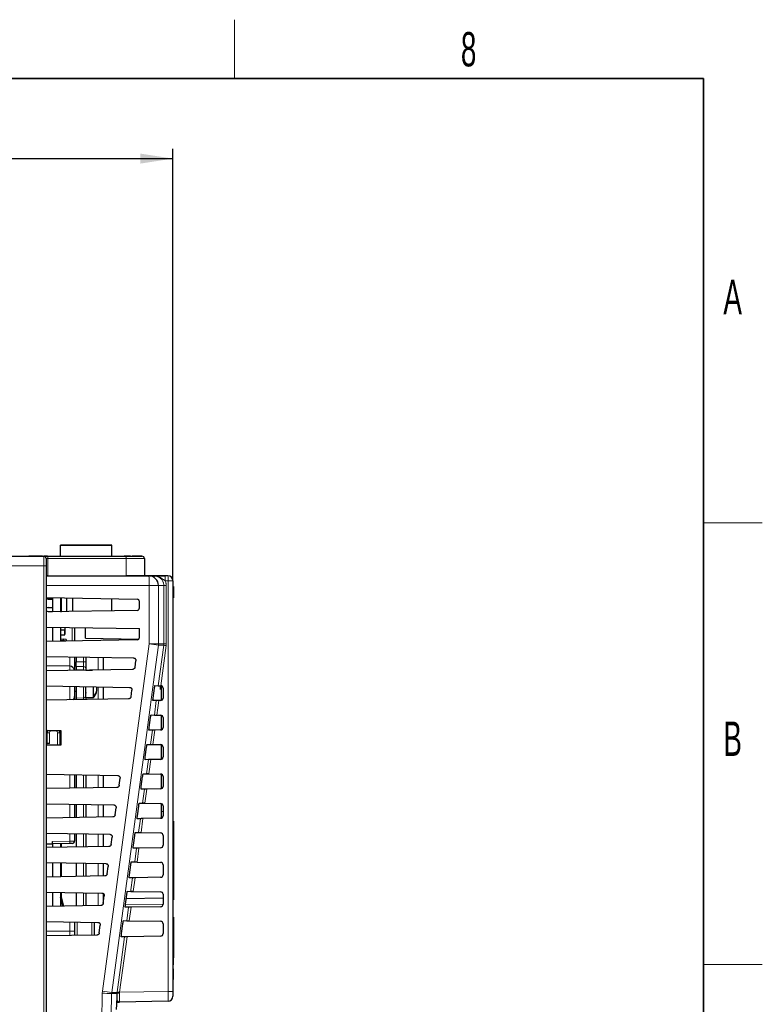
# Paper-space layout 'Blatt3' of a CAD drawing. Header units: millimetres. Extents: x 5 to 418, y 2 to 292.
# Tile 36 of 36: x 338 to 414, y 188 to 288. Entities that reach past the tile are written whole.
import ezdxf

# ---------------------------------------------------------------- set-up
doc = ezdxf.new("R2010")
doc.units = ezdxf.units.MM
doc.layers.add('SLD-0', color=7, linetype='Continuous')
doc.styles.add('SLDTEXTSTYLE0', font='TXT', dxfattribs={"width": 0.605})
doc.dimstyles.new('SLDDIMSTYLE1', dxfattribs={"dimtxt": 3.5, "dimasz": 3.302, "dimexe": 0, "dimexo": 0.0625, "dimgap": 0.875, "dimtad": 1, "dimdec": 1, "dimlfac": 2, "dimrnd": 1e-09, "dimzin": 12, "dimdsep": 46, "dimtxsty": 'SLDTEXTSTYLE0', "dimsah": 1, "dimcen": 0.09, "dimadec": 0, "dimazin": 3, "dimtfac": 1, "dimtofl": 0, "dimtmove": 0, "dimatfit": 3, "dimfxl": 1, "dimfrac": 2, "dimtolj": 1, "dimtzin": 12, "dimarcsym": 0})

# ---------------------------------------------------------------- blocks, each defined once
blk = doc.blocks.new('_D_11')
at = {"layer": 'SLD-0'}
for p, q in [((231.34, 205.28), (231.34, 275.35)), ((353.99, 231.35), (353.99, 275.35)), ((231.34, 274.35), (353.99, 274.35))]:
    blk.add_line(p, q, dxfattribs=at)
for points in [[(231.34, 274.35), (234.64, 273.84), (234.64, 274.86)], [(353.99, 274.35), (350.69, 274.86), (350.69, 273.84)]]:
    blk.add_solid(points, dxfattribs=at)
at = {"layer": 'SLD-0', "insert": (286.65, 278.86), "char_height": 3.5, "attachment_point": 1, "style": 'SLDTEXTSTYLE0'}
blk.add_mtext('245,3', dxfattribs=at)

psp = doc.layouts.new('Blatt3')

# ---------------------------------------------------------------- linework, layer by layer
at = {"color": 7, "linetype": 'Continuous', "lineweight": 25}
for p, q in [((342.5431, 234.9747), (347.7931, 234.9747)), ((346.7875, 234.9747), (342.5431, 234.9747)), ((342.5431, 233.8497), (342.5431, 234.9747)), ((342.8238, 234.9747), (346.7875, 234.9747)), ((342.8238, 234.9747), (342.8931, 234.9747)), ((342.8931, 234.9747), (342.8238, 234.9747)), ((342.8238, 234.9747), (342.8931, 234.9747)), ((342.8931, 234.9747), (342.8238, 234.9747)), ((342.8238, 234.9747), (342.8931, 234.9747)), ((342.8931, 234.9747), (342.8238, 234.9747)), ((342.8238, 234.9747), (342.8931, 234.9747)), ((342.8931, 234.9747), (342.8238, 234.9747)), ((342.8238, 234.9747), (342.8931, 234.9747)), ((342.8931, 234.9747), (342.8238, 234.9747)), ((342.8238, 234.9747), (342.8931, 234.9747)), ((342.8931, 234.9747), (342.8238, 234.9747)), ((342.8238, 234.9747), (342.8931, 234.9747)), ((342.8931, 234.9747), (342.8238, 234.9747)), ((342.8238, 234.9747), (342.8931, 234.9747)), ((342.8931, 234.9747), (342.8238, 234.9747)), ((342.8238, 234.9747), (342.8931, 234.9747)), ((342.8931, 234.9747), (342.8238, 234.9747)), ((342.8238, 234.9747), (342.8931, 234.9747)), ((342.8931, 234.9747), (342.8238, 234.9747)), ((342.8238, 234.9747), (342.8931, 234.9747)), ((342.8931, 234.9747), (342.8238, 234.9747)), ((342.8238, 234.9747), (342.8931, 234.9747)), ((342.8931, 234.9747), (342.8238, 234.9747)), ((342.8238, 234.9747), (342.8931, 234.9747)), ((342.8931, 234.9747), (342.8238, 234.9747)), ((342.8238, 234.9747), (342.8931, 234.9747)), ((342.8931, 234.9747), (342.8238, 234.9747)), ((342.8238, 234.9747), (342.8931, 234.9747)), ((342.8931, 234.9747), (342.8238, 234.9747)), ((342.8238, 234.9747), (342.8931, 234.9747)), ((342.8931, 234.9747), (342.8238, 234.9747)), ((344.5431, 234.9747), (345.5431, 234.9747)), ((344.5431, 234.9747), (345.5431, 234.9747)), ((346.9782, 234.9747), (346.7875, 234.9747)), ((347.1117, 234.9747), (346.9782, 234.9747)), ((347.3583, 234.9747), (347.1117, 234.9747)), ((347.6826, 234.9747), (347.3583, 234.9747)), ((347.7931, 234.9747), (347.6826, 234.9747)), ((347.7931, 233.8497), (347.7931, 234.9747)), ((336.343, 233.8497), (340.843, 233.8497)), ((336.343, 233.8497), (339.343, 233.8497)), ((339.343, 233.8497), (339.8317, 233.8497)), ((339.343, 233.8497), (340.343, 233.8497)), ((340.343, 233.8497), (339.343, 233.8497)), ((339.8317, 233.8497), (340.5813, 233.8497)), ((340.7136, 233.8497), (340.343, 233.8497)), ((340.343, 233.8497), (340.5813, 233.8497)), ((340.6852, 233.8497), (340.7136, 233.8497)), ((340.7136, 233.8497), (349.046, 233.8497)), ((341.2136, 233.8497), (340.843, 233.8497)), ((349.046, 233.8497), (349.8317, 233.8497)), ((349.1754, 233.8497), (349.046, 233.8497)), ((349.046, 233.8497), (350.343, 233.8497)), ((349.1754, 233.8497), (350.843, 233.8497)), ((349.6765, 233.8497), (349.1808, 233.8497)), ((349.1808, 233.8497), (349.6765, 233.8497)), ((349.6765, 233.8497), (349.343, 233.8497)), ((349.6765, 233.8497), (349.343, 233.8497)), ((350.843, 233.8497), (349.8317, 233.8497)), ((350.343, 233.8497), (349.8317, 233.8497)), ((341.093, 233.5997), (341.093, 232.8497)), ((341.093, 232.8497), (341.093, 125.598)), ((351.093, 233.5997), (351.093, 231.8497)), ((341.093, 231.8497), (351.5313, 231.8497)), ((341.2783, 231.8497), (341.093, 231.8497)), ((341.2783, 231.8497), (349.2401, 231.8497)), ((351.093, 231.8497), (349.2401, 231.8497)), ((351.5313, 231.8497), (351.093, 231.8497)), ((352.0691, 231.8497), (351.5313, 231.8497)), ((351.5313, 231.8497), (352.0691, 231.8497)), ((353.493, 231.8497), (353.2029, 231.8497)), ((353.993, 231.3497), (353.993, 189.5155)), ((354.043, 230.7478), (353.993, 230.7478)), ((354.043, 230.7478), (354.043, 230.1978)), ((354.043, 230.1978), (353.993, 230.1978)), ((354.043, 230.1478), (353.993, 230.1478)), ((354.043, 230.1478), (354.043, 230.1978)), ((354.043, 230.1478), (354.043, 229.5978)), ((341.093, 229.6323), (350.3474, 229.4707)), ((341.093, 229.5997), (341.7431, 229.5997)), ((341.093, 229.5283), (341.2931, 229.4747)), ((341.2931, 229.4747), (341.7431, 229.4747)), ((341.7431, 229.6209), (341.7431, 228.1785)), ((342.5431, 229.607), (342.5431, 228.1925)), ((342.5431, 229.2747), (342.6431, 229.2747)), ((342.6431, 228.1942), (342.6431, 229.6052)), ((343.2031, 228.204), (343.2031, 229.5954)), ((343.7631, 229.5857), (343.7631, 228.2138)), ((347.7931, 228.2841), (347.7931, 229.5153)), ((350.593, 228.5787), (350.593, 229.2208)), ((354.043, 229.5978), (353.993, 229.5978)), ((354.043, 229.5954), (353.993, 229.5954)), ((354.043, 229.5885), (353.993, 229.5885)), ((341.093, 228.6355), (341.2379, 228.6099)), ((341.2931, 228.6247), (341.093, 228.5711)), ((350.3474, 228.3287), (341.093, 228.1672)), ((341.093, 228.2783), (341.2931, 228.2247)), ((341.2931, 228.6247), (341.7431, 228.6247)), ((341.2931, 228.2247), (341.7431, 228.2247)), ((341.6431, 228.2247), (341.6431, 228.1768)), ((342.5431, 228.2247), (342.6431, 228.2247)), ((341.093, 226.6323), (350.593, 226.4664)), ((341.7431, 226.6209), (341.7431, 225.1785)), ((342.5431, 226.6069), (342.5431, 225.1925)), ((342.5431, 226.3497), (342.9931, 226.3497)), ((342.5431, 225.8497), (342.9931, 225.8497)), ((342.9931, 225.8497), (342.9931, 226.3497)), ((342.9931, 225.8997), (343.0431, 225.8997)), ((343.0431, 225.8997), (343.0431, 226.5982)), ((343.993, 226.5816), (343.993, 225.2178)), ((345.093, 225.4997), (345.093, 226.5624)), ((350.593, 225.5787), (350.593, 226.4664)), ((350.3474, 225.3287), (341.093, 225.1672)), ((342.9431, 225.2247), (342.5431, 225.2247)), ((342.8681, 225.4097), (342.5931, 225.3612)), ((342.5931, 225.2247), (342.5931, 225.3612)), ((343.1431, 225.3612), (342.8681, 225.4097)), ((342.8681, 225.2247), (342.8681, 225.4097)), ((342.9431, 225.2247), (343.0735, 225.2017)), ((342.9431, 225.1995), (342.9431, 225.2247)), ((343.1431, 225.3612), (343.1431, 225.203)), ((345.093, 225.4997), (350.5228, 225.4049)), ((341.093, 223.6323), (349.9829, 223.4771)), ((343.5018, 222.6373), (341.093, 222.6793)), ((343.993, 223.5816), (343.993, 222.2178)), ((344.1431, 223.579), (344.1431, 223.1011)), ((344.1431, 222.6182), (344.1431, 223.1011)), ((345.1431, 223.5616), (345.1431, 223.091)), ((345.1431, 223.091), (345.1431, 222.3666)), ((346.8931, 223.531), (346.8931, 222.2684)), ((350.1392, 222.5376), (350.2275, 223.1939)), ((349.8946, 222.3208), (341.093, 222.1672)), ((344.1431, 222.6182), (344.1431, 222.2986)), ((344.1431, 222.2986), (344.1431, 222.2204)), ((345.1431, 222.3666), (345.1431, 222.2497)), ((345.1431, 222.2379), (345.1431, 222.2497)), ((345.1431, 222.2497), (345.822, 222.2497)), ((352.1694, 220.6641), (352.5091, 220.6582)), ((341.093, 220.6323), (349.5804, 220.4841)), ((343.993, 220.5816), (343.993, 219.5621)), ((343.993, 220.0997), (344.1431, 220.0997)), ((344.1431, 220.579), (344.1431, 219.4008)), ((345.1431, 219.4497), (345.1431, 220.5616)), ((345.9281, 219.6373), (345.9281, 220.5479)), ((346.2531, 220.2435), (346.2531, 220.5422)), ((346.2531, 220.1497), (346.2531, 220.2435)), ((346.8931, 220.531), (346.8931, 219.2684)), ((349.7349, 219.5306), (349.825, 220.201)), ((351.9866, 219.3997), (352.1207, 220.3997)), ((352.6805, 220.3412), (352.793, 220.3412)), ((352.693, 220.655), (352.693, 220.5999)), ((352.693, 220.5999), (352.793, 220.5999)), ((352.693, 220.5999), (352.693, 220.5455)), ((352.693, 220.5455), (352.793, 220.5455)), ((352.693, 220.5455), (352.693, 220.5071)), ((352.693, 220.5071), (352.793, 220.5071)), ((352.693, 220.3454), (352.793, 220.3454)), ((352.693, 220.3454), (352.693, 220.3452)), ((352.7474, 220.654), (352.7563, 220.6537)), ((352.793, 220.649), (352.793, 219.1504)), ((352.993, 220.404), (352.993, 219.3954)), ((349.4903, 219.3137), (341.093, 219.1672)), ((343.993, 219.5621), (343.993, 219.2178)), ((344.1431, 219.4008), (344.1431, 219.2204)), ((345.1431, 219.4497), (345.9281, 219.4497)), ((345.1431, 219.4497), (345.1431, 219.3328)), ((345.1431, 219.3328), (345.1431, 219.2379)), ((345.9281, 219.4497), (345.9281, 219.6373)), ((352.3055, 219.1377), (351.9641, 219.1318)), ((352.7474, 219.1454), (352.5363, 219.1417)), ((352.7474, 219.1454), (352.5538, 219.1421)), ((351.7684, 217.6711), (352.1082, 217.6652)), ((352.3554, 217.6608), (352.338, 217.6612)), ((352.3554, 217.6608), (352.7474, 217.654)), ((351.5844, 216.3997), (351.7185, 217.3997)), ((352.793, 217.649), (352.793, 216.1504)), ((352.993, 217.404), (352.993, 216.3954)), ((341.143, 216.0998), (342.5944, 216.1011)), ((341.143, 214.5997), (341.143, 216.0998)), ((341.143, 216.0158), (341.2131, 216.0158)), ((341.143, 215.8355), (341.193, 215.8364)), ((341.193, 214.7746), (341.193, 215.8618)), ((342.493, 215.8591), (342.5944, 215.8608)), ((342.493, 215.8601), (342.493, 214.5984)), ((342.5431, 216.101), (342.5431, 215.8599)), ((342.5944, 216.1011), (342.5944, 214.5983)), ((351.9027, 216.1307), (351.5612, 216.1247)), ((352.7474, 216.1454), (352.1335, 216.1347)), ((352.7474, 216.1454), (352.151, 216.135)), ((341.193, 214.8631), (341.143, 214.8639)), ((341.4474, 214.779), (341.143, 214.7737)), ((341.143, 214.7737), (341.193, 214.7746)), ((342.5944, 214.8386), (342.493, 214.8404)), ((342.5431, 214.8395), (342.5431, 214.5984)), ((351.3674, 214.6781), (351.7073, 214.6722)), ((351.9544, 214.6678), (351.937, 214.6681)), ((351.9544, 214.6678), (352.7474, 214.654)), ((352.793, 214.649), (352.793, 213.1504)), ((342.5944, 214.5983), (341.143, 214.5997)), ((351.1821, 213.3997), (351.3162, 214.3997)), ((352.993, 214.404), (352.993, 213.3954)), ((351.4999, 213.1237), (351.1584, 213.1177)), ((352.7474, 213.1454), (351.7307, 213.1277)), ((352.7474, 213.1454), (351.7482, 213.128)), ((350.9665, 211.6851), (351.3064, 211.6792)), ((351.5361, 211.6751), (351.2921, 211.6794)), ((351.5535, 211.6748), (351.5361, 211.6751)), ((351.5535, 211.6748), (352.7474, 211.654)), ((352.793, 211.649), (352.793, 210.1504)), ((341.093, 211.6323), (348.3731, 211.5052)), ((343.993, 211.5816), (343.993, 210.2178)), ((344.1431, 211.579), (344.1431, 210.2204)), ((345.1431, 211.5616), (345.1431, 210.2379)), ((346.8931, 211.531), (346.8931, 210.2684)), ((348.5219, 210.5094), (348.6177, 211.222)), ((350.7798, 210.3997), (350.9139, 211.3997)), ((352.993, 211.404), (352.993, 210.3954)), ((348.2773, 210.2926), (341.093, 210.1672)), ((351.097, 210.1166), (350.7556, 210.1107)), ((352.7474, 210.1454), (351.3279, 210.1206)), ((352.7474, 210.1454), (351.3454, 210.121)), ((341.093, 208.6323), (347.9707, 208.5122)), ((350.5655, 208.6921), (350.9054, 208.6862)), ((351.1352, 208.6821), (350.8912, 208.6864)), ((351.1526, 208.6818), (351.1352, 208.6821)), ((351.1526, 208.6818), (352.7474, 208.654)), ((352.793, 208.649), (352.793, 207.8497)), ((343.993, 208.5816), (343.993, 207.2178)), ((344.1431, 208.579), (344.1431, 207.2204)), ((345.1431, 208.5616), (345.1431, 207.2379)), ((346.8931, 208.531), (346.8931, 207.2684)), ((348.1176, 207.5024), (348.2153, 208.2291)), ((350.3776, 207.3997), (350.5116, 208.3997)), ((352.793, 207.8497), (352.793, 207.1504)), ((352.993, 208.404), (352.993, 207.3954)), ((347.8729, 207.2855), (341.093, 207.1672)), ((350.6942, 207.1096), (350.3527, 207.1036)), ((352.7474, 207.1454), (350.9251, 207.1136)), ((352.7474, 207.1454), (350.9426, 207.1139)), ((354.043, 206.8497), (353.993, 206.8497)), ((354.043, 206.8497), (354.043, 206.3497)), ((341.093, 205.6323), (347.5682, 205.5192)), ((350.1645, 205.6991), (350.5045, 205.6932)), ((350.7517, 205.6888), (350.7343, 205.6891)), ((350.7517, 205.6888), (352.7474, 205.654)), ((354.043, 206.3497), (354.043, 199.3497)), ((341.743, 204.5497), (341.743, 204.7997)), ((343.993, 205.5816), (343.993, 204.8347)), ((344.1431, 205.579), (344.1431, 204.2204)), ((345.1431, 205.5616), (345.1431, 204.2379)), ((346.8931, 205.531), (346.8931, 204.2684)), ((347.7132, 204.4953), (347.8128, 205.2361)), ((349.9753, 204.3997), (350.1094, 205.3997)), ((352.993, 205.404), (352.993, 204.3954)), ((341.093, 204.5451), (341.743, 204.5497)), ((347.4686, 204.2785), (341.093, 204.1672)), ((343.5018, 204.5804), (341.743, 204.5497)), ((341.743, 204.5497), (341.743, 204.1785)), ((341.7431, 204.5497), (341.7431, 204.1785)), ((342.5431, 204.5637), (342.5431, 204.1925)), ((350.2914, 204.1026), (349.9499, 204.0966)), ((352.7474, 204.1454), (350.5223, 204.1066)), ((352.7474, 204.1454), (350.5398, 204.1069)), ((341.093, 202.6323), (347.1657, 202.5263)), ((341.743, 202.6209), (341.743, 201.1785)), ((341.7431, 202.6209), (341.7431, 201.1785)), ((349.7636, 202.7061), (350.1036, 202.7002)), ((350.3507, 202.6958), (350.3333, 202.6961)), ((350.3507, 202.6958), (352.7474, 202.654)), ((342.5431, 202.6069), (342.5431, 201.1925)), ((344.1431, 202.579), (344.1431, 201.2204)), ((345.1431, 202.5616), (345.1431, 201.2379)), ((346.8931, 202.531), (346.8931, 201.2684)), ((347.3089, 201.4882), (347.4104, 202.2431)), ((349.573, 201.3997), (349.7071, 202.3997)), ((352.993, 202.404), (352.993, 201.3954)), ((347.0642, 201.2714), (341.093, 201.1672)), ((349.8886, 201.0955), (349.547, 201.0896)), ((352.7474, 201.1454), (350.1195, 201.0996)), ((352.7474, 201.1454), (350.1369, 201.0999)), ((341.093, 199.6323), (346.7633, 199.5333)), ((341.743, 199.6209), (341.743, 198.1785)), ((341.7431, 199.6209), (341.7431, 198.1785)), ((342.5431, 199.6069), (342.5431, 198.1925)), ((349.3626, 199.7131), (349.7027, 199.7072)), ((349.9324, 199.7031), (349.6884, 199.7074)), ((349.9498, 199.7028), (349.9324, 199.7031)), ((349.9498, 199.7028), (352.7474, 199.654)), ((341.743, 199.1147), (341.7431, 199.1147)), ((342.5431, 198.8258), (342.6066, 198.8258)), ((342.5431, 198.786), (342.6272, 198.786)), ((342.7851, 198.1967), (342.5466, 199.087)), ((342.6066, 198.8258), (342.6066, 198.8627)), ((342.6066, 198.8358), (342.6142, 198.8345)), ((344.1431, 199.579), (344.1431, 198.2204)), ((345.1431, 199.5616), (345.1431, 198.2379)), ((346.8931, 199.4907), (346.8931, 198.4447)), ((346.9045, 198.4812), (347.0079, 199.2501)), ((349.1707, 198.3997), (349.3048, 199.3997)), ((352.993, 199.0068), (349.2434, 198.9414)), ((352.993, 199.404), (352.993, 198.3954)), ((354.043, 198.8497), (353.993, 198.8497)), ((354.043, 199.3497), (354.043, 198.8497)), ((346.6599, 198.2643), (341.093, 198.1672)), ((342.5431, 198.5747), (342.6838, 198.5747)), ((349.4858, 198.0885), (349.1442, 198.0825)), ((352.7474, 198.1454), (349.7166, 198.0925)), ((352.7474, 198.1454), (349.7341, 198.0928)), ((341.093, 196.6323), (346.3608, 196.5403)), ((348.9616, 196.7201), (349.3017, 196.7141)), ((349.5489, 196.7098), (352.7474, 196.654)), ((354.043, 197.0718), (354.043, 196.8343)), ((354.043, 196.8343), (354.043, 192.9372)), ((343.993, 196.5816), (343.993, 195.6353)), ((343.993, 195.6353), (343.993, 195.2178)), ((345.993, 196.5467), (345.993, 195.2527)), ((346.5002, 195.4741), (346.6055, 196.2572)), ((348.7685, 195.3997), (348.9026, 196.3997)), ((352.993, 196.404), (352.993, 195.3954)), ((346.2555, 195.2573), (341.093, 195.1672)), ((349.083, 195.0815), (348.7413, 195.0755)), ((352.7474, 195.1454), (349.3138, 195.0855)), ((352.7474, 195.1454), (349.3313, 195.0858)), ((354.043, 192.2247), (354.043, 192.9372)), ((354.043, 192.2247), (353.993, 192.2247)), ((354.043, 191.8247), (353.993, 191.8247)), ((354.043, 190.7247), (354.043, 191.8247)), ((354.043, 190.7247), (353.993, 190.7247)), ((354.043, 190.7106), (353.993, 190.7106)), ((353.993, 189.5155), (353.993, 189.0156)), ((348.5674, 188.4296), (348.294, 188.4248)), ((353.5018, 188.5157), (348.5687, 188.4296))]:
    psp.add_line(p, q, dxfattribs=at)
at = {"color": 7, "linetype": 'Continuous', "lineweight": 18}
for p, q in [((341.2136, 233.8497), (349.1754, 233.8497)), ((340.8561, 232.8497), (336.343, 232.8497)), ((340.8561, 125.598), (340.8561, 232.8497)), ((340.8561, 232.8497), (341.093, 232.8497)), ((341.093, 233.5997), (341.2783, 233.5997)), ((341.2783, 233.5997), (341.2783, 231.8497)), ((349.2401, 233.5997), (341.2783, 233.5997)), ((349.2401, 231.8497), (349.2401, 233.5997)), ((351.093, 233.5997), (349.2401, 233.5997)), ((353.2029, 231.8497), (353.493, 231.8497)), ((351.5836, 230.8497), (341.093, 230.8497)), ((351.5836, 224.9163), (351.5836, 230.8497)), ((352.5296, 230.8497), (351.5836, 230.8497)), ((352.5296, 230.8497), (352.5296, 224.9163)), ((353.0706, 230.8497), (352.5296, 230.8497)), ((353.0706, 224.9163), (353.0706, 230.8497)), ((353.3161, 230.8497), (353.0706, 230.8497)), ((353.5018, 231.3497), (353.2116, 231.3497)), ((353.3161, 230.8497), (353.3161, 224.9163)), ((353.5018, 189.5155), (353.5018, 231.3497)), ((353.5018, 231.3497), (353.993, 231.3497)), ((343.7474, 225.2135), (343.7474, 226.5859)), ((352.5296, 224.9163), (351.5836, 224.9163)), ((352.5091, 220.6582), (353.0618, 224.7837)), ((353.0618, 224.7837), (352.5208, 224.7837)), ((353.3051, 224.7505), (352.7563, 220.6537)), ((353.3161, 224.9163), (353.0706, 224.9163)), ((343.5018, 222.6373), (343.5018, 223.5902)), ((344.1431, 223.1011), (344.8975, 223.091)), ((344.8975, 223.091), (344.8975, 223.5659)), ((344.8975, 223.091), (345.1431, 223.091)), ((346.4019, 222.2598), (346.4019, 223.5396)), ((343.5018, 222.2092), (343.5018, 222.6373)), ((344.8975, 222.6081), (344.1431, 222.6182)), ((344.8975, 222.2859), (344.1431, 222.2986)), ((344.8975, 222.2859), (344.8975, 222.6081)), ((344.8975, 222.2336), (344.8975, 222.2859)), ((343.5018, 219.2092), (343.5018, 220.5902)), ((344.8975, 219.4136), (344.8975, 220.5659)), ((346.4019, 219.2598), (346.4019, 220.5396)), ((344.8975, 219.4136), (344.1431, 219.4008)), ((344.8975, 219.2336), (344.8975, 219.4136)), ((352.1082, 217.6652), (352.3055, 219.1377)), ((352.5538, 219.1421), (352.3554, 217.6608)), ((341.4474, 215.8618), (341.193, 215.8618)), ((341.4474, 215.8618), (341.4474, 214.779)), ((342.2474, 214.5987), (342.2474, 215.8601)), ((342.2474, 215.8601), (342.493, 215.8601)), ((351.7073, 214.6722), (351.9027, 216.1307)), ((352.151, 216.135), (351.9544, 214.6678)), ((351.3064, 211.6792), (351.4999, 213.1237)), ((351.7482, 213.128), (351.5535, 211.6748)), ((341.5186, 211.6248), (341.093, 211.6174)), ((343.5018, 210.2092), (343.5018, 211.5902)), ((344.8975, 210.2336), (344.8975, 211.5659)), ((346.4019, 210.2598), (346.4019, 211.5396)), ((350.9054, 208.6862), (351.097, 210.1166)), ((351.3454, 210.121), (351.1526, 208.6818)), ((343.5018, 207.2092), (343.5018, 208.5902)), ((344.8975, 207.2336), (344.8975, 208.5659)), ((346.4019, 207.2598), (346.4019, 208.5396)), ((352.793, 207.8497), (352.993, 207.8497)), ((350.5045, 205.6932), (350.6942, 207.1096)), ((350.9426, 207.1139), (350.7517, 205.6888)), ((354.043, 206.3497), (353.993, 206.3497)), ((341.743, 204.7997), (343.5018, 204.8304)), ((343.5018, 204.8304), (343.5018, 205.5902)), ((344.8975, 204.2336), (344.8975, 205.5659)), ((346.4019, 204.2598), (346.4019, 205.5396)), ((342.6414, 204.5654), (342.6414, 204.1942)), ((350.1036, 202.7002), (350.2914, 204.1026)), ((350.5398, 204.1069), (350.3507, 202.6958)), ((342.6414, 202.6052), (342.6414, 201.1942)), ((344.8975, 201.2336), (344.8975, 202.5659)), ((346.4019, 201.2598), (346.4019, 202.5396)), ((350.1369, 201.0999), (349.9498, 199.7028)), ((342.6414, 199.6052), (342.6414, 199.1129)), ((342.6414, 199.1129), (342.5431, 199.1129)), ((342.6414, 199.1129), (342.8864, 198.1985)), ((344.8975, 198.2336), (344.8975, 199.5659)), ((346.4019, 198.2598), (346.4019, 199.5396)), ((354.043, 199.3497), (353.993, 199.3497)), ((349.1638, 198.3449), (352.993, 198.398)), ((349.3017, 196.7141), (349.4858, 198.0885)), ((349.7341, 198.0928), (349.5489, 196.7098)), ((343.5018, 195.6353), (343.5018, 196.5902)), ((354.043, 196.8343), (353.993, 196.8343)), ((343.5018, 195.6353), (341.093, 195.6353)), ((343.5018, 195.2092), (343.5018, 195.6353)), ((343.993, 195.6353), (343.5018, 195.6353)), ((344.2387, 196.5774), (344.2387, 195.2221)), ((345.7474, 195.2484), (345.7474, 196.551)), ((349.3313, 195.0858), (348.5736, 189.4295)), ((354.043, 192.9372), (353.993, 192.9372)), ((346.8272, 189.5348), (346.8102, 189.3242)), ((347.7558, 189.2969), (347.7644, 189.4021)), ((348.314, 189.2969), (347.7558, 189.2969)), ((347.7644, 189.4021), (348.3223, 189.4021)), ((348.314, 189.2969), (348.3223, 189.4021)), ((348.3223, 189.4021), (348.3303, 189.4627)), ((348.5654, 189.3811), (348.559, 189.3179)), ((348.5736, 189.4295), (348.5654, 189.3811)), ((348.5736, 189.4295), (353.5018, 189.5155)), ((353.993, 189.5155), (353.5018, 189.5155))]:
    psp.add_line(p, q, dxfattribs=at)
at = {"color": 7, "linetype": 'Continuous', "lineweight": 18, "flags": 128}
for points in [[(346.8272, 189.5348), (349.2046, 207.2192), (351.5836, 224.9163)], [(352.5208, 224.7837), (352.2544, 222.8016), (351.1886, 214.8731), (347.7644, 189.4021)], [(352.5296, 224.9163), (352.613, 224.9163), (352.6919, 224.9163), (352.7663, 224.9163), (352.8362, 224.9163), (352.9016, 224.9163), (352.9624, 224.9163), (353.0188, 224.9163), (353.0706, 224.9163)], [(343.5018, 204.8304), (343.5981, 204.8312), (343.6904, 204.832), (343.7753, 204.8328), (343.8497, 204.8334), (343.9106, 204.8339), (343.9558, 204.8343), (343.9837, 204.8346), (343.993, 204.8347)], [(349.7027, 199.7072), (349.7244, 199.8697), (349.8886, 201.0955)], [(348.3303, 189.4627), (348.3967, 189.9582), (348.6623, 191.9405), (349.083, 195.0815)]]:
    psp.add_lwpolyline(points, dxfattribs=at)
at = {"color": 7, "linetype": 'Continuous', "lineweight": 25, "flags": 128}
for points in [[(341.4474, 214.779), (341.4035, 214.7783), (341.3607, 214.7775), (341.3206, 214.7768), (341.2842, 214.7762), (341.2528, 214.7756), (341.2273, 214.7752), (341.2085, 214.7748), (341.1969, 214.7746), (341.193, 214.7746)], [(343.7474, 204.5847), (343.7427, 204.5846), (343.7288, 204.5844), (343.7062, 204.584), (343.6757, 204.5835), (343.6386, 204.5828), (343.5961, 204.5821), (343.5499, 204.5813), (343.5018, 204.5804)]]:
    psp.add_lwpolyline(points, dxfattribs=at)
at = {"color": 7, "linetype": 'Continuous', "lineweight": 25}
for centre, radius, start, end in [((340.843, 233.5997), 0.25, 0, 90), ((340.843, 233.5997), 0.25, 0, 90), ((350.843, 233.5997), 0.25, 0, 90), ((350.843, 233.5997), 0.25, 0, 90), ((351.5304, 230.8505), 0.9992, 359.953997, 89.952438), ((353.493, 231.3497), 0.5, 0, 90), ((353.493, 231.3497), 0.5, 0, 90), ((350.343, 229.2208), 0.25, 0, 89), ((350.343, 228.5787), 0.25, 271, 0), ((350.343, 225.5787), 0.25, 271, 0), ((343.493, 222.1374), 0.5, 9.243221, 89), ((343.493, 222.1374), 0.5, 9.243219, 89), ((352.743, 220.404), 0.25, 0, 86.968828), ((343.493, 219.5621), 0.5, 316.097615, 0), ((352.743, 219.3954), 0.25, 271, 0), ((352.743, 217.404), 0.25, 0, 89), ((341.793, 215.8618), 0.6, 154.796977, 180), ((341.793, 215.8618), 0.6, 156.629068, 180), ((341.893, 215.8601), 0.6, 0, 23.66707), ((352.743, 216.3954), 0.25, 271, 0), ((352.743, 214.404), 0.25, 0, 89), ((352.743, 213.3954), 0.25, 271, 0), ((352.743, 211.404), 0.25, 0, 89), ((352.743, 210.3954), 0.25, 271, 0), ((352.743, 208.404), 0.25, 0, 89), ((352.743, 207.3954), 0.25, 271, 0), ((352.743, 205.404), 0.25, 0, 89), ((343.743, 204.8347), 0.25, 271, 0), ((352.743, 204.3954), 0.25, 271, 0), ((352.743, 202.404), 0.25, 0, 89), ((352.743, 201.3954), 0.25, 271, 0), ((352.743, 199.404), 0.25, 0, 89), ((342.6431, 199.1129), 0.1, 180, 195), ((352.743, 198.3954), 0.25, 271, 0), ((352.743, 196.404), 0.25, 0, 89), ((352.743, 195.3954), 0.25, 271, 0), ((353.493, 189.0156), 0.5, 271, 0)]:
    psp.add_arc(centre, radius, start, end, dxfattribs=at)
at = {"color": 7, "linetype": 'Continuous', "lineweight": 18}
for centre, radius, start, end in [((340.9883, 233.658), 0.2958, 348.630783, 40.389529), ((348.9501, 233.658), 0.2958, 348.630783, 40.389529), ((346.768, 231.0991), 4.8221, 357.035838, 8.955591), ((346.0418, 231.4747), 7.1709, 359.00141, 2.997891), ((346.3319, 231.4747), 7.1709, 359.00141, 2.997891), ((346.7316, 187.2497), 37.9778, 81.231884, 82.659961), ((351.5274, 224.9163), 1.0023, 352.3959, 359.999451), ((357.0858, 253.403), 28.9008, 261.996297, 262.483081), ((344.8975, 222.3624), 0.2457, 0.986044, 89.99904), ((344.8937, 222.0306), 0.2553, 53.620125, 89.14778), ((344.8975, 219.6592), 0.2457, 270.000234, 359.014683), ((344.9085, 219.3329), 0.2347, 336.00445, 359.962744), ((341.7974, 215.8618), 0.35, 137.093217, 180), ((341.8974, 215.8601), 0.35, 0, 43.423902), ((339.9117, 204.7054), 3.5922, 358.006104, 1.993896), ((344.0152, 193.8906), 5.4, 104.738496, 105.781643), ((341.9533, 4.9978), 184.3904, 88.19669, 88.490642), ((341.9473, 151.6732), 38.1747, 81.235106, 82.655728), ((348.4879, 188.7076), 0.6144, 83.360517, 106.441326), ((348.3194, 187.9571), 1.4451, 80.199735, 89.885337), ((352.2987, 217.6735), 28.4886, 261.992775, 262.486602), ((348.1907, 188.6441), 0.2248, 297.759237, 327.950101)]:
    psp.add_arc(centre, radius, start, end, dxfattribs=at)
for centre, major_axis, ratio, start_param, end_param in [((340.843, 232.8497), (0, 1), 0.01308399, 4.71238897, 6.2831853), ((344.8931, 223.0911), (-0.0033, 0.5001), 0.0087219, 3.4032168, 4.71198002), ((353.493, 189.5157), (-0.0087, 1), 0.00872421, 3.14166879, 4.71216053)]:
    psp.add_ellipse(centre, major_axis=major_axis, ratio=ratio, start_param=start_param, end_param=end_param, dxfattribs=at)
at = {"color": 7, "linetype": 'Continuous', "lineweight": 25}
for points, knots in [([(353.2029, 231.8497), (353.0751, 231.8497), (352.8035, 231.8497), (352.41, 231.8497), (352.1946, 231.8497), (352.0699, 231.8497), (352.0691, 231.8497)], [0, 0, 0, 0, 0.27043122, 0.57437835, 0.99726235, 1, 1, 1, 1]), ([(352.0691, 231.8497), (352.0699, 231.8497), (352.1946, 231.8497), (352.41, 231.8497), (352.8035, 231.8497), (353.0751, 231.8497), (353.2029, 231.8497)], [0, 0, 0, 0, 0.00273765, 0.42562165, 0.72956878, 1, 1, 1, 1]), ([(349.9829, 223.4771), (350.0112, 223.4738), (350.0678, 223.4672), (350.1426, 223.4224), (350.1982, 223.3575), (350.2306, 223.2776), (350.2285, 223.2216), (350.2275, 223.1939)], [0, 0, 0, 0, 0.201656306, 0.403328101, 0.604403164, 0.804286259, 1, 1, 1, 1]), ([(350.1392, 222.5376), (350.1328, 222.5102), (350.1198, 222.4554), (350.0673, 222.3871), (349.9969, 222.3392), (349.9353, 222.3225), (349.9009, 222.3211), (349.8946, 222.3208)], [0, 0, 0, 0, 0.23592031, 0.47178811, 0.70854508, 0.94674854, 1, 1, 1, 1]), ([(352.1207, 220.3997), (352.1223, 220.4114), (352.1259, 220.438), (352.1319, 220.4788), (352.1383, 220.5205), (352.1447, 220.559), (352.1507, 220.5927), (352.1563, 220.621), (352.1611, 220.6427), (352.1652, 220.6574), (352.1679, 220.6635), (352.169, 220.6639), (352.1694, 220.6641)], [0, 0, 0, 0, 0.08478656, 0.19175795, 0.3018165, 0.40911611, 0.5195439, 0.62659646, 0.7368087, 0.84302665, 0.95238308, 1, 1, 1, 1]), ([(345.0906, 220.0321), (345.1049, 220.0142), (345.1358, 219.9757), (345.1406, 219.9263), (345.1431, 219.8997)], [0, 0, 0, 0, 0.46234234, 1, 1, 1, 1]), ([(345.9281, 219.4506), (346.0069, 219.5558), (346.1644, 219.7661), (346.2236, 220.0221), (346.2531, 220.1501)], [0, 0, 0, 0, 0.49999893, 1, 1, 1, 1]), ([(349.5804, 220.4841), (349.6087, 220.4808), (349.6654, 220.4743), (349.7402, 220.4294), (349.7958, 220.3645), (349.8281, 220.2846), (349.8261, 220.2287), (349.825, 220.201)], [0, 0, 0, 0, 0.20165407, 0.40333895, 0.60442523, 0.80430611, 1, 1, 1, 1]), ([(352.5091, 220.6582), (352.5128, 220.6581), (352.5202, 220.658), (352.5656, 220.6572), (352.6307, 220.656), (352.6957, 220.6549), (352.7356, 220.6542), (352.7474, 220.654)], [0, 0, 0, 0, 0.22526056, 0.45047933, 0.67647351, 0.9039309, 1, 1, 1, 1]), ([(352.693, 220.4977), (352.693, 220.4903), (352.693, 220.4604), (352.693, 220.4135), (352.693, 220.3646), (352.693, 220.3518), (352.693, 220.3454)], [0, 0, 0, 0, 0.1133347, 0.45826773, 0.7292847, 1, 1, 1, 1]), ([(349.7349, 219.5306), (349.7284, 219.5032), (349.7155, 219.4484), (349.6629, 219.3801), (349.5926, 219.3322), (349.5309, 219.3154), (349.4966, 219.314), (349.4903, 219.3137)], [0, 0, 0, 0, 0.235916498, 0.471797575, 0.708550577, 0.946750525, 1, 1, 1, 1]), ([(351.9641, 219.1318), (351.9636, 219.1322), (351.9617, 219.1338), (351.9612, 219.1556), (351.9647, 219.2088), (351.9721, 219.2833), (351.9802, 219.3509), (351.9854, 219.3901), (351.9866, 219.3997)], [0, 0, 0, 0, 0.08198396, 0.29414655, 0.50565464, 0.71755329, 0.93104248, 1, 1, 1, 1]), ([(352.5363, 219.1417), (352.3901, 219.1392), (352.1842, 219.1356), (352.0136, 219.1326), (351.9641, 219.1318)], [0, 0, 0, 0, 0.70994491, 1, 1, 1, 1]), ([(352.5538, 219.1421), (352.5252, 219.1416), (352.4679, 219.1406), (352.3924, 219.1392), (352.3363, 219.1382), (352.31, 219.1378), (352.3066, 219.1377), (352.3055, 219.1377)], [0, 0, 0, 0, 0.22489825, 0.44986539, 0.67362053, 0.89493775, 1, 1, 1, 1]), ([(351.7185, 217.3997), (351.7202, 217.4122), (351.726, 217.4554), (351.7369, 217.5273), (351.7497, 217.602), (351.7605, 217.6533), (351.7661, 217.6702), (351.7681, 217.671), (351.7684, 217.6711)], [0, 0, 0, 0, 0.08852615, 0.30550002, 0.52312171, 0.74026612, 0.95569872, 1, 1, 1, 1]), ([(352.1082, 217.6652), (352.1119, 217.6651), (352.1192, 217.665), (352.1647, 217.6642), (352.2298, 217.663), (352.2976, 217.6619), (352.3405, 217.6611), (352.3554, 217.6608)], [0, 0, 0, 0, 0.220007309, 0.439984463, 0.660709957, 0.882864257, 1, 1, 1, 1]), ([(351.5612, 216.1247), (351.5607, 216.1252), (351.5588, 216.1269), (351.5583, 216.1498), (351.5619, 216.2048), (351.5696, 216.2815), (351.5779, 216.3506), (351.5831, 216.3904), (351.5844, 216.3997)], [0, 0, 0, 0, 0.0853575, 0.29750727, 0.50900827, 0.72092806, 0.93443369, 1, 1, 1, 1]), ([(352.151, 216.135), (352.1224, 216.1345), (352.0651, 216.1335), (351.9896, 216.1322), (351.9335, 216.1312), (351.9072, 216.1308), (351.9038, 216.1307), (351.9027, 216.1307)], [0, 0, 0, 0, 0.22492088, 0.44987203, 0.67363056, 0.89496269, 1, 1, 1, 1]), ([(351.3162, 214.3997), (351.318, 214.413), (351.3241, 214.4578), (351.3353, 214.5319), (351.3485, 214.6082), (351.3595, 214.6605), (351.3652, 214.6772), (351.3671, 214.678), (351.3674, 214.6781)], [0, 0, 0, 0, 0.09183319, 0.30881227, 0.52644914, 0.7435745, 0.95897949, 1, 1, 1, 1]), ([(351.7073, 214.6722), (351.711, 214.6721), (351.7183, 214.672), (351.7637, 214.6712), (351.8289, 214.67), (351.8967, 214.6689), (351.9396, 214.6681), (351.9544, 214.6678)], [0, 0, 0, 0, 0.22001742, 0.43999653, 0.66072507, 0.88290049, 1, 1, 1, 1]), ([(351.1584, 213.1177), (351.1578, 213.1182), (351.1559, 213.1201), (351.1554, 213.1441), (351.1592, 213.2009), (351.1671, 213.2798), (351.1756, 213.3503), (351.1809, 213.3906), (351.1821, 213.3997)], [0, 0, 0, 0, 0.08856044, 0.3006893, 0.51218847, 0.72413116, 0.93765936, 1, 1, 1, 1]), ([(351.7482, 213.128), (351.7196, 213.1275), (351.6623, 213.1265), (351.5868, 213.1252), (351.5307, 213.1242), (351.5044, 213.1237), (351.501, 213.1237), (351.4999, 213.1237)], [0, 0, 0, 0, 0.22492516, 0.44989753, 0.6736601, 0.894985, 1, 1, 1, 1]), ([(350.9139, 211.3997), (350.9158, 211.4138), (350.9222, 211.4602), (350.9337, 211.5365), (350.9472, 211.6145), (350.9585, 211.6676), (350.9642, 211.6843), (350.9662, 211.685), (350.9665, 211.6851)], [0, 0, 0, 0, 0.09497491, 0.31196331, 0.52960099, 0.74672, 0.96209931, 1, 1, 1, 1]), ([(351.3064, 211.6792), (351.31, 211.6791), (351.3174, 211.679), (351.3628, 211.6782), (351.428, 211.677), (351.4958, 211.6759), (351.5387, 211.6751), (351.5535, 211.6748)], [0, 0, 0, 0, 0.22002235, 0.44001219, 0.66073932, 0.88291792, 1, 1, 1, 1]), ([(348.3731, 211.5052), (348.4014, 211.5019), (348.4581, 211.4953), (348.5329, 211.4505), (348.5885, 211.3856), (348.6208, 211.3057), (348.6188, 211.2497), (348.6177, 211.222)], [0, 0, 0, 0, 0.20166971, 0.40334934, 0.6044419, 0.80431121, 1, 1, 1, 1]), ([(348.5219, 210.5094), (348.5154, 210.482), (348.5025, 210.4272), (348.4499, 210.3589), (348.3796, 210.311), (348.3179, 210.2942), (348.2836, 210.2928), (348.2773, 210.2926)], [0, 0, 0, 0, 0.23590006, 0.4717785, 0.70851148, 0.94672903, 1, 1, 1, 1]), ([(350.7556, 210.1107), (350.7549, 210.1113), (350.7529, 210.1132), (350.7525, 210.1384), (350.7564, 210.1969), (350.7646, 210.2781), (350.7732, 210.35), (350.7787, 210.3908), (350.7798, 210.3997)], [0, 0, 0, 0, 0.09160529, 0.3037264, 0.51521709, 0.7271718, 0.94074052, 1, 1, 1, 1]), ([(351.3279, 210.1206), (351.1817, 210.1181), (350.9758, 210.1145), (350.8051, 210.1115), (350.7556, 210.1107)], [0, 0, 0, 0, 0.70977235, 1, 1, 1, 1]), ([(351.3454, 210.121), (351.3167, 210.1205), (351.2595, 210.1195), (351.184, 210.1181), (351.1279, 210.1172), (351.1015, 210.1167), (351.0981, 210.1166), (351.097, 210.1166)], [0, 0, 0, 0, 0.22493466, 0.44989868, 0.6736698, 0.89501015, 1, 1, 1, 1]), ([(350.5116, 208.3997), (350.5137, 208.4146), (350.5202, 208.4626), (350.5321, 208.541), (350.5459, 208.6207), (350.5574, 208.6747), (350.5632, 208.6914), (350.5652, 208.692), (350.5655, 208.6921)], [0, 0, 0, 0, 0.09796859, 0.314981, 0.53261859, 0.74970885, 0.96506476, 1, 1, 1, 1]), ([(350.9054, 208.6862), (350.9091, 208.6861), (350.9165, 208.686), (350.9619, 208.6852), (351.0271, 208.684), (351.0949, 208.6828), (351.1378, 208.6821), (351.1526, 208.6818)], [0, 0, 0, 0, 0.22002177, 0.44002063, 0.66076873, 0.88295298, 1, 1, 1, 1]), ([(347.9707, 208.5122), (347.999, 208.5089), (348.0556, 208.5024), (348.1305, 208.4575), (348.186, 208.3926), (348.2184, 208.3127), (348.2163, 208.2567), (348.2153, 208.2291)], [0, 0, 0, 0, 0.2016513, 0.40334892, 0.60443244, 0.80432708, 1, 1, 1, 1]), ([(348.1176, 207.5024), (348.1111, 207.4749), (348.0982, 207.4201), (348.0456, 207.3519), (347.9753, 207.304), (347.9136, 207.2872), (347.8792, 207.2858), (347.8729, 207.2855)], [0, 0, 0, 0, 0.23591037, 0.47176822, 0.70851521, 0.94670862, 1, 1, 1, 1]), ([(350.3527, 207.1036), (350.3521, 207.1043), (350.35, 207.1064), (350.3496, 207.1327), (350.3537, 207.193), (350.3621, 207.2764), (350.3709, 207.3497), (350.3764, 207.3911), (350.3776, 207.3997)], [0, 0, 0, 0, 0.09450523, 0.30660309, 0.51809367, 0.73006223, 0.94365751, 1, 1, 1, 1]), ([(350.9251, 207.1136), (350.7789, 207.1111), (350.573, 207.1075), (350.4023, 207.1045), (350.3527, 207.1036)], [0, 0, 0, 0, 0.70971545, 1, 1, 1, 1]), ([(350.9426, 207.1139), (350.9139, 207.1134), (350.8567, 207.1124), (350.7812, 207.1111), (350.7251, 207.1101), (350.6987, 207.1097), (350.6953, 207.1096), (350.6942, 207.1096)], [0, 0, 0, 0, 0.22493774, 0.44992514, 0.67370022, 0.89503749, 1, 1, 1, 1]), ([(350.1094, 205.3997), (350.1115, 205.4154), (350.1183, 205.465), (350.1305, 205.5456), (350.1446, 205.6269), (350.1564, 205.6818), (350.1623, 205.6984), (350.1643, 205.699), (350.1645, 205.6991)], [0, 0, 0, 0, 0.10080947, 0.31783673, 0.53548207, 0.75255973, 0.9678864, 1, 1, 1, 1]), ([(350.5045, 205.6932), (350.5082, 205.6931), (350.5156, 205.693), (350.561, 205.6922), (350.6262, 205.691), (350.6939, 205.6898), (350.7369, 205.6891), (350.7517, 205.6888)], [0, 0, 0, 0, 0.22002941, 0.44003784, 0.6607865, 0.88297103, 1, 1, 1, 1]), ([(347.5682, 205.5192), (347.5965, 205.516), (347.6532, 205.5094), (347.728, 205.4646), (347.7836, 205.3996), (347.8159, 205.3197), (347.8139, 205.2638), (347.8128, 205.2361)], [0, 0, 0, 0, 0.20166694, 0.40337124, 0.6044528, 0.80432898, 1, 1, 1, 1]), ([(347.7132, 204.4953), (347.7068, 204.4679), (347.6938, 204.4131), (347.6413, 204.3448), (347.5709, 204.2969), (347.5093, 204.2801), (347.4749, 204.2787), (347.4686, 204.2785)], [0, 0, 0, 0, 0.235902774, 0.471767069, 0.708503, 0.946728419, 1, 1, 1, 1]), ([(349.9499, 204.0966), (349.9492, 204.0973), (349.947, 204.0995), (349.9467, 204.127), (349.9509, 204.1891), (349.9596, 204.2747), (349.9686, 204.3493), (349.9742, 204.3913), (349.9753, 204.3997)], [0, 0, 0, 0, 0.09726868, 0.30935996, 0.52084923, 0.73282564, 0.94645615, 1, 1, 1, 1]), ([(350.5223, 204.1066), (350.3761, 204.104), (350.1701, 204.1004), (349.9994, 204.0975), (349.9499, 204.0966)], [0, 0, 0, 0, 0.70965285, 1, 1, 1, 1]), ([(350.5398, 204.1069), (350.5111, 204.1064), (350.4539, 204.1054), (350.3784, 204.1041), (350.3223, 204.1031), (350.2959, 204.1026), (350.2925, 204.1026), (350.2914, 204.1026)], [0, 0, 0, 0, 0.22494363, 0.44991724, 0.67371112, 0.89505419, 1, 1, 1, 1]), ([(349.7071, 202.3997), (349.7094, 202.4162), (349.7164, 202.4674), (349.7289, 202.5502), (349.7434, 202.6331), (349.7554, 202.6889), (349.7613, 202.7055), (349.7633, 202.706), (349.7636, 202.7061)], [0, 0, 0, 0, 0.10352231, 0.32055522, 0.53820584, 0.75527471, 0.97058318, 1, 1, 1, 1]), ([(350.1036, 202.7002), (350.1073, 202.7001), (350.1146, 202.7), (350.1601, 202.6992), (350.2252, 202.698), (350.293, 202.6968), (350.3359, 202.6961), (350.3507, 202.6958)], [0, 0, 0, 0, 0.22003748, 0.44004978, 0.66081531, 0.88300626, 1, 1, 1, 1]), ([(347.1657, 202.5263), (347.1941, 202.523), (347.2507, 202.5164), (347.3256, 202.4716), (347.3811, 202.4066), (347.4135, 202.3267), (347.4114, 202.2708), (347.4104, 202.2431)], [0, 0, 0, 0, 0.201683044, 0.403359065, 0.60446127, 0.804333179, 1, 1, 1, 1]), ([(347.3089, 201.4882), (347.3024, 201.4608), (347.2895, 201.406), (347.2369, 201.3377), (347.1666, 201.2898), (347.1049, 201.2731), (347.0705, 201.2717), (347.0642, 201.2714)], [0, 0, 0, 0, 0.23588625, 0.47175712, 0.70849988, 0.9467098, 1, 1, 1, 1]), ([(349.547, 201.0896), (349.5463, 201.0903), (349.5441, 201.0927), (349.5438, 201.1212), (349.5482, 201.1851), (349.5571, 201.273), (349.5663, 201.349), (349.5719, 201.3915), (349.573, 201.3997)], [0, 0, 0, 0, 0.09989911, 0.31197629, 0.52346543, 0.73546143, 0.94910919, 1, 1, 1, 1]), ([(350.1195, 201.0996), (349.9733, 201.097), (349.7673, 201.0934), (349.5966, 201.0904), (349.547, 201.0896)], [0, 0, 0, 0, 0.70959258, 1, 1, 1, 1]), ([(350.1369, 201.0999), (350.1083, 201.0994), (350.0511, 201.0984), (349.9756, 201.0971), (349.9195, 201.0961), (349.8931, 201.0956), (349.8897, 201.0956), (349.8886, 201.0955)], [0, 0, 0, 0, 0.22495176, 0.44993316, 0.67372207, 0.89507968, 1, 1, 1, 1]), ([(349.3048, 199.3997), (349.3072, 199.417), (349.3144, 199.4698), (349.3274, 199.5548), (349.3421, 199.6393), (349.3543, 199.696), (349.3603, 199.7125), (349.3624, 199.713), (349.3626, 199.7131)], [0, 0, 0, 0, 0.10609995, 0.32315387, 0.54081136, 0.75787053, 0.97315021, 1, 1, 1, 1]), ([(349.7027, 199.7072), (349.7063, 199.7071), (349.7137, 199.707), (349.7591, 199.7062), (349.8243, 199.705), (349.8921, 199.7038), (349.935, 199.7031), (349.9498, 199.7028)], [0, 0, 0, 0, 0.220039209, 0.440050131, 0.66081519, 0.883005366, 1, 1, 1, 1]), ([(346.7633, 199.5333), (346.7916, 199.53), (346.8483, 199.5234), (346.9231, 199.4786), (346.9787, 199.4137), (347.011, 199.3338), (347.0089, 199.2778), (347.0079, 199.2501)], [0, 0, 0, 0, 0.20168182, 0.40336831, 0.60445888, 0.8043491, 1, 1, 1, 1]), ([(346.9045, 198.4812), (346.898, 198.4538), (346.8851, 198.399), (346.8326, 198.3307), (346.7622, 198.2828), (346.7006, 198.266), (346.6662, 198.2646), (346.6599, 198.2643)], [0, 0, 0, 0, 0.235893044, 0.471753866, 0.708486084, 0.94670826, 1, 1, 1, 1]), ([(349.1442, 198.0825), (349.1434, 198.0833), (349.1411, 198.0858), (349.1409, 198.1155), (349.1454, 198.1812), (349.1546, 198.2713), (349.164, 198.3487), (349.1697, 198.3918), (349.1707, 198.3997)], [0, 0, 0, 0, 0.10241338, 0.31448125, 0.52596968, 0.73797675, 0.95164593, 1, 1, 1, 1]), ([(349.7166, 198.0925), (349.5705, 198.09), (349.3645, 198.0864), (349.1938, 198.0834), (349.1442, 198.0825)], [0, 0, 0, 0, 0.7095405, 1, 1, 1, 1]), ([(349.7341, 198.0928), (349.7055, 198.0923), (349.6483, 198.0913), (349.5728, 198.09), (349.5167, 198.089), (349.4903, 198.0886), (349.4869, 198.0885), (349.4858, 198.0885)], [0, 0, 0, 0, 0.22495744, 0.4499476, 0.6737425, 0.89510604, 1, 1, 1, 1]), ([(348.9026, 196.3997), (348.905, 196.4179), (348.9125, 196.4722), (348.9258, 196.5594), (348.9408, 196.6454), (348.9533, 196.7031), (348.9593, 196.7196), (348.9614, 196.72), (348.9616, 196.7201)], [0, 0, 0, 0, 0.10856711, 0.32564242, 0.54330266, 0.76034258, 0.97560919, 1, 1, 1, 1]), ([(349.3017, 196.7141), (349.3054, 196.7141), (349.3128, 196.714), (349.3582, 196.7132), (349.4234, 196.712), (349.4912, 196.7108), (349.5341, 196.7101), (349.5489, 196.7098)], [0, 0, 0, 0, 0.22004807, 0.44007372, 0.66084452, 0.88304018, 1, 1, 1, 1]), ([(346.3608, 196.5403), (346.3891, 196.537), (346.4458, 196.5305), (346.5206, 196.4856), (346.5762, 196.4207), (346.6085, 196.3408), (346.6065, 196.2848), (346.6055, 196.2572)], [0, 0, 0, 0, 0.20168063, 0.40338125, 0.60448409, 0.80435025, 1, 1, 1, 1]), ([(346.5002, 195.4741), (346.4937, 195.4467), (346.4808, 195.3919), (346.4282, 195.3236), (346.3579, 195.2757), (346.2962, 195.259), (346.2618, 195.2575), (346.2555, 195.2573)], [0, 0, 0, 0, 0.235886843, 0.471758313, 0.70847253, 0.946688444, 1, 1, 1, 1]), ([(348.7413, 195.0755), (348.7405, 195.0764), (348.7382, 195.079), (348.738, 195.1098), (348.7427, 195.1773), (348.7521, 195.2696), (348.7616, 195.3484), (348.7674, 195.392), (348.7685, 195.3997)], [0, 0, 0, 0, 0.10481926, 0.31687374, 0.52836222, 0.74037946, 0.95407187, 1, 1, 1, 1]), ([(349.3138, 195.0855), (349.1677, 195.0829), (348.9617, 195.0793), (348.7909, 195.0764), (348.7413, 195.0755)], [0, 0, 0, 0, 0.70948067, 1, 1, 1, 1]), ([(349.3313, 195.0858), (349.3027, 195.0853), (349.2455, 195.0843), (349.17, 195.083), (349.1139, 195.082), (349.0875, 195.0815), (349.0841, 195.0815), (349.083, 195.0815)], [0, 0, 0, 0, 0.22496291, 0.44995854, 0.67375888, 0.8951278, 1, 1, 1, 1]), ([(348.26, 187.6629), (348.2636, 187.7757), (348.2707, 188.0011), (348.285, 188.3), (348.2969, 188.4845), (348.3034, 188.5547), (348.3052, 188.5744)], [0, 0, 0, 0, 0.29491404, 0.58984388, 0.88480343, 1, 1, 1, 1]), ([(348.3052, 188.5744), (348.3054, 188.6767), (348.3056, 188.8893), (348.3111, 189.1576), (348.314, 189.2969)], [0, 0, 0, 0, 0.4810354, 1, 1, 1, 1]), ([(348.5687, 188.4296), (348.5678, 188.4296), (348.5016, 188.4284), (348.4007, 188.4266), (348.3201, 188.4252), (348.2938, 188.4248)], [0, 0, 0, 0, 0.00864732, 0.67658968, 1, 1, 1, 1]), ([(348.2938, 188.4248), (348.3201, 188.4252), (348.4007, 188.4266), (348.5016, 188.4284), (348.5678, 188.4296), (348.5687, 188.4296)], [0, 0, 0, 0, 0.323409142, 0.99135423, 1, 1, 1, 1])]:
    psp.add_open_spline(points, degree=3, knots=knots, dxfattribs=at)
at = {"color": 7, "linetype": 'Continuous', "lineweight": 18}
for points, knots in [([(353.0706, 230.8497), (353.07, 230.8757), (353.0689, 230.9248), (353.0582, 231.0165), (353.04, 231.1012), (353.0058, 231.2092), (352.9605, 231.3125), (352.9016, 231.4084), (352.8475, 231.4803), (352.8007, 231.5341), (352.7348, 231.5989), (352.6687, 231.6525), (352.5966, 231.7007), (352.5347, 231.7362), (352.4512, 231.7759), (352.3691, 231.8054), (352.2739, 231.8298), (352.1806, 231.8461), (352.1063, 231.8485), (352.0691, 231.8497)], [0, 0, 0, 0, 0.04952084, 0.09370997, 0.17615676, 0.21437816, 0.30976951, 0.39055933, 0.42871761, 0.48141618, 0.52659829, 0.60507729, 0.64329683, 0.69210879, 0.74120369, 0.81985113, 0.85818374, 0.928861, 1, 1, 1, 1]), ([(353.2116, 231.3497), (353.1479, 231.3894), (352.9826, 231.4922), (352.7135, 231.6903), (352.3868, 231.8244), (352.1554, 231.8495), (352.0706, 231.8497), (352.0691, 231.8497)], [0, 0, 0, 0, 0.17449865, 0.45240424, 0.79883515, 0.99642058, 1, 1, 1, 1]), ([(353.2116, 231.3497), (353.2234, 231.321), (353.2484, 231.2604), (353.2773, 231.1642), (353.2994, 231.0619), (353.3134, 230.9567), (353.3152, 230.8855), (353.3161, 230.8497)], [0, 0, 0, 0, 0.18102224, 0.38213337, 0.58466047, 0.79156589, 1, 1, 1, 1]), ([(353.0618, 224.7837), (353.0631, 224.7947), (353.0658, 224.8166), (353.0685, 224.8497), (353.0703, 224.883), (353.0705, 224.9052), (353.0706, 224.9163)], [0, 0, 0, 0, 0.24932353, 0.49889443, 0.74930554, 1, 1, 1, 1]), ([(353.3161, 224.9163), (353.316, 224.9025), (353.3157, 224.8749), (353.3135, 224.8334), (353.3102, 224.7919), (353.3068, 224.7643), (353.3051, 224.7505)], [0, 0, 0, 0, 0.24931926, 0.49891262, 0.74928622, 1, 1, 1, 1]), ([(345.9281, 219.6373), (346.0069, 219.7284), (346.1644, 219.9107), (346.2236, 220.1326), (346.2531, 220.2435)], [0, 0, 0, 0, 0.50000249, 1, 1, 1, 1]), ([(343.8724, 127.494), (344.2054, 132.6406), (344.8716, 142.9344), (345.6723, 158.3887), (346.3407, 173.8518), (346.6537, 184.1666), (346.8102, 189.3242)], [0, 0, 0, 0, 0.24993731, 0.49989973, 0.74993739, 1, 1, 1, 1]), ([(347.7558, 189.2969), (347.7373, 188.6305), (347.6443, 185.2984), (347.2025, 171.3049), (346.3406, 151.3401), (345.239, 134.0607), (344.8161, 127.4269)], [0, 0, 0, 0, 0.03228755, 0.16143815, 0.67806664, 1, 1, 1, 1]), ([(348.3052, 188.5744), (348.3083, 188.5764), (348.3205, 188.5842), (348.3552, 188.5503), (348.3813, 188.5248)], [0, 0, 0, 0, 0.249260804, 1, 1, 1, 1]), ([(348.559, 189.3179), (348.5581, 189.2905), (348.5563, 189.2357), (348.5541, 189.1543), (348.5522, 189.0737), (348.5507, 188.996), (348.5496, 188.9218), (348.549, 188.8514), (348.5487, 188.7842), (348.5489, 188.7219), (348.5494, 188.665), (348.5504, 188.6137), (348.5518, 188.5675), (348.5535, 188.5276), (348.5556, 188.4944), (348.5581, 188.4677), (348.5609, 188.4478), (348.5644, 188.4328), (348.5671, 188.4307), (348.5687, 188.4296)], [0, 0, 0, 0, 0.056699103, 0.113787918, 0.172118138, 0.230882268, 0.287564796, 0.344646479, 0.402971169, 0.461728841, 0.518369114, 0.575406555, 0.633684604, 0.6923936, 0.749067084, 0.806133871, 0.864438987, 0.923172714, 1, 1, 1, 1]), ([(348.3813, 188.5248), (348.4091, 188.4993), (348.4613, 188.4515), (348.5251, 188.4315), (348.5591, 188.4296), (348.5663, 188.4295), (348.5682, 188.4296), (348.5687, 188.4296)], [0, 0, 0, 0, 0.47560885, 0.89172145, 0.97045801, 0.9926215, 1, 1, 1, 1])]:
    psp.add_open_spline(points, degree=3, knots=knots, dxfattribs=at)
at = {"layer": 'SLD-0', "lineweight": 18}
for p, q in [((360.25, 282.5), (360.25, 288.5)), ((408, 237.25), (414, 237.25)), ((408, 192.25), (414, 192.25))]:
    psp.add_line(p, q, dxfattribs=at)
at = {"layer": 'SLD-0', "lineweight": 35}
for p, q in [((408, 282.5), (26, 282.5)), ((408, 12), (408, 282.5))]:
    psp.add_line(p, q, dxfattribs=at)

# ---------------------------------------------------------------- texts
at = {"layer": 'SLD-0', "char_height": 3.5, "attachment_point": 2, "style": 'SLDTEXTSTYLE0'}
for s, insert in [('8', (384.1027, 287.243)), ('A', (410.9816, 262.0011)), ('B', (410.9816, 217.0011))]:
    psp.add_mtext(s, dxfattribs=dict(at, insert=insert))

# ---------------------------------------------------------------- dimensions: what is measured, and where the dimension line sits
at = {"layer": 'SLD-0'}
dim = psp.add_linear_dim(base=(353.993, 274.3497), p1=(231.3393, 205.2789), p2=(353.993, 231.3497), dimstyle='SLDDIMSTYLE1', dxfattribs=at)
dim.commit()
dim.dimension.update_dxf_attribs({"geometry": '_D_11', "text_midpoint": (292.6662, 274.3497), "dimtype": 160})

doc.saveas('drawing.dxf')
